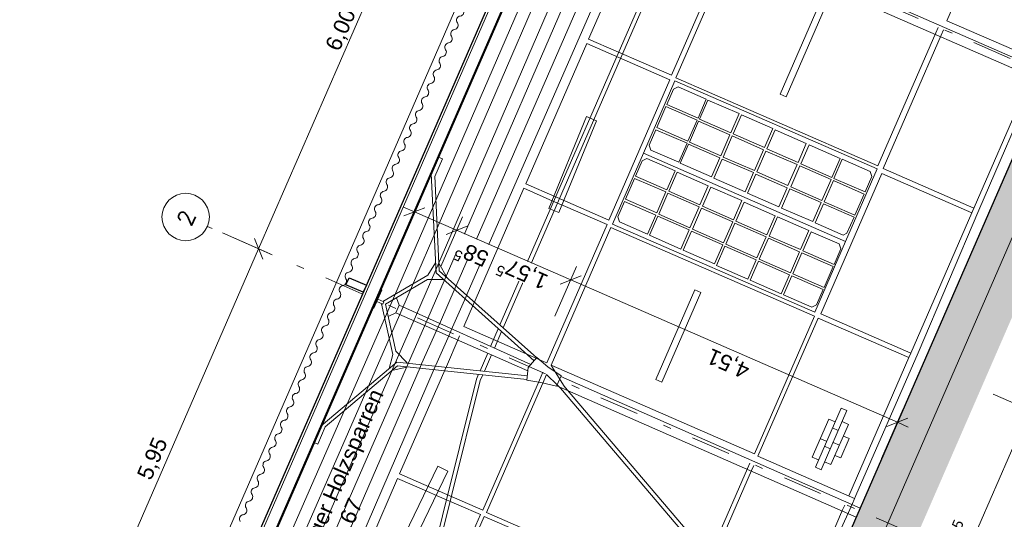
# Model space of a CAD drawing. Header units: metres. Extents: x -43 to 551, y 11 to 64.
# Tile 12 of 36: x 149.62 to 162.09, y 19.57 to 25.9. Entities that reach past the tile are written whole.
import ezdxf

# ---------------------------------------------------------------- set-up
doc = ezdxf.new("R2010")
doc.units = ezdxf.units.M
doc.header["$MEASUREMENT"] = 0
for name, pattern in [('Achslinie 01', [1.166667, 0.5, -0.3, 0, -0.366667]), ('DGN Style 2', [1.233271, 0.739963, -0.493308]), ('Wipeout_Contour', [1, 0, -1])]:
    doc.linetypes.add(name, pattern=pattern)
for name, color, linetype in [('00_Achsraster', 7, 'Continuous'), ('GBE_Dach', 7, 'Continuous'), ('GBE_Fen_Tuer', 7, 'Continuous'), ('GBE_Wand_Decke_tragend_Ansicht', 7, 'Continuous'), ('GBE_Wand_Decke_tragend_Schraffur', 7, 'Continuous'), ('NEU_GBE_Bemassung_fsa', 7, 'Continuous'), ('NEU_GBE_Boden', 7, 'Continuous'), ('NEU_GBE_Hoehenkoten', 7, 'Continuous'), ('NEU_GBE_Holzbalken', 7, 'Continuous'), ('NEU_GBE_Lampe', 7, 'Continuous'), ('NEU_GBE_Traeger', 7, 'Continuous')]:
    doc.layers.add(name, color=color, linetype=linetype)
doc.styles.add('ERSTELLTER_STIL_1', font='txt')
doc.dimstyles.new('ERSTELLTER_STIL__1', dxfattribs={"dimtxt": 0.2, "dimasz": 0.190285, "dimexe": 0.18, "dimexo": 0.5, "dimgap": 0.09, "dimtad": 1, "dimzin": 0, "dimdsep": 46, "dimtxsty": 'ERSTELLTER_STIL_1', "dimblk": 'ARROWHEAD_6', "dimblk1": 'ARROWHEAD_6', "dimblk2": 'ARROWHEAD_6', "dimcen": 0.09, "dimclrd": 7, "dimclre": 7, "dimclrt": 7, "dimazin": 0, "dimtfac": 1, "dimtdec": 4, "dimtmove": 2, "dimatfit": 3, "dimfxl": 1, "dimtolj": 1, "dimtzin": 0, "dimarcsym": 0})
doc.dimstyles.new('ERSTELLTER_STIL__2', dxfattribs={"dimtxt": 0.2, "dimasz": 0.190285, "dimexe": 0.18, "dimexo": 0.5, "dimgap": 0.09, "dimtad": 1, "dimzin": 0, "dimdsep": 46, "dimtxsty": 'ERSTELLTER_STIL_1', "dimblk": 'ARROWHEAD_6', "dimblk1": 'ARROWHEAD_6', "dimblk2": 'ARROWHEAD_6', "dimcen": 0.09, "dimclrd": 7, "dimclre": 7, "dimclrt": 7, "dimazin": 0, "dimtfac": 1, "dimtdec": 4, "dimtmove": 0, "dimatfit": 3, "dimfxl": 1, "dimtolj": 1, "dimtzin": 0, "dimarcsym": 0})
doc.dimstyles.new('ERSTELLTER_STIL__3', dxfattribs={"dimtxt": 0.2, "dimasz": 0.190285, "dimexe": 0.18, "dimexo": 0.5, "dimgap": 0.09, "dimtad": 1, "dimzin": 0, "dimdsep": 46, "dimtxsty": 'ERSTELLTER_STIL_1', "dimblk": 'ARROWHEAD_6', "dimblk1": 'ARROWHEAD_6', "dimblk2": 'ARROWHEAD_6', "dimcen": 0.09, "dimclrd": 8, "dimclre": 8, "dimclrt": 8, "dimazin": 0, "dimtfac": 1, "dimtdec": 4, "dimtmove": 0, "dimatfit": 3, "dimfxl": 1, "dimtolj": 1, "dimtzin": 0, "dimarcsym": 0})

# ---------------------------------------------------------------- blocks, each defined once
blk = doc.blocks.new('*D31', base_point=(191.698, 0))
at = {"layer": '00_Achsraster', "color": 8, "linetype": 'Continuous', "lineweight": 18}
for p, q in [((152.649, 22.997), (155.048, 28.503)), ((152.822, 22.922), (152.191, 23.197)), ((152.598, 23.129), (152.701, 22.865)), ((150.273, 17.54), (152.649, 22.997)), ((150.445, 17.466), (149.814, 17.74)), ((150.221, 17.672), (150.325, 17.409)), ((150.213, 17.403), (150.273, 17.54))]:
    blk.add_line(p, q, dxfattribs=at)
at = {"color": 254, "linetype": 'Wipeout_Contour', "lineweight": 0, "ltscale": 610.769193}
blk.add_wipeout([(151.334, 19.999), (151.572, 20.545), (151.332, 20.65), (151.094, 20.104)], dxfattribs=at).dxf.layer = '00_Achsraster'
at = {"layer": '00_Achsraster', "color": 8, "lineweight": 18, "insert": (151.318, 20.04), "char_height": 0.2, "attachment_point": 7, "rotation": 66.4651, "style": 'ERSTELLTER_STIL_1'}
blk.add_mtext('\\A1;{\\pql;\\fArial|b0|i0|c0|p34;5,95}', dxfattribs=at)
blk = doc.blocks.new('ARROWHEAD_6')
at = {"color": 0, "linetype": 'Continuous', "lineweight": 0}
for p, q in [((0, 0), (-1, 0)), ((-0.5, -0.5), (0.5, 0.5))]:
    blk.add_line(p, q, dxfattribs=at)
blk = doc.blocks.new('*D32', base_point=(191.698, 0))
at = {"layer": '00_Achsraster', "color": 8, "linetype": 'Continuous', "lineweight": 18}
for p, q in [((155.048, 28.503), (157.475, 34.076)), ((155.22, 28.428), (154.589, 28.703)), ((154.996, 28.635), (155.099, 28.372)), ((152.649, 22.997), (155.048, 28.503)), ((152.598, 23.129), (152.701, 22.865))]:
    blk.add_line(p, q, dxfattribs=at)
at = {"color": 254, "linetype": 'Wipeout_Contour', "lineweight": 0, "ltscale": 623.488344}
blk.add_wipeout([(153.701, 25.435), (153.979, 26.073), (153.739, 26.178), (153.461, 25.539)], dxfattribs=at).dxf.layer = '00_Achsraster'
at = {"layer": '00_Achsraster', "color": 8, "lineweight": 18, "insert": (153.721, 25.46), "char_height": 0.2, "attachment_point": 7, "rotation": 66.4651, "style": 'ERSTELLTER_STIL_1'}
blk.add_mtext('\\A1;{\\pql;\\fArial|b0|i0|c0|p34;6,00\\fArial|b0|i0|c0|p34;\\A1{\\H.66x;\\S5^  ;}}', dxfattribs=at)
blk = doc.blocks.new('*D39', base_point=(191.698, 0))
at = {"layer": 'NEU_GBE_Bemassung_fsa', "color": 7, "linetype": 'Continuous', "lineweight": 13}
for p, q in [((179.149, 57.402), (179.78, 57.128)), ((179.667, 57.34), (179.607, 57.203)), ((179.659, 57.071), (179.556, 57.334)), ((179.607, 57.203), (160.376, 13.046)), ((159.917, 13.246), (160.548, 12.971)), ((160.324, 13.178), (160.427, 12.915)), ((160.376, 13.046), (160.316, 12.909))]:
    blk.add_line(p, q, dxfattribs=at)
at = {"color": 254, "linetype": 'Wipeout_Contour', "lineweight": 0, "ltscale": 693.875491}
blk.add_wipeout([(169.815, 34.736), (170.156, 35.519), (169.911, 35.625), (169.57, 34.842)], dxfattribs=at).dxf.layer = 'NEU_GBE_Bemassung_fsa'
at = {"layer": 'NEU_GBE_Bemassung_fsa', "color": 7, "lineweight": 13, "insert": (169.833, 34.764), "char_height": 0.2, "attachment_point": 7, "rotation": 66.4651, "style": 'ERSTELLTER_STIL_1'}
blk.add_mtext('\\A1;{\\pql;\\fArial|b0|i0|c0|p34;48,16\\fArial|b0|i0|c0|p34;\\A1{\\H.66x;\\S5^  ;}}', dxfattribs=at)
blk = doc.blocks.new('*D40', base_point=(191.698, 0))
at = {"layer": 'NEU_GBE_Bemassung_fsa', "color": 7, "linetype": 'Continuous', "lineweight": 13}
for p, q in [((159.826, 13.411), (178.966, 57.357)), ((159.998, 13.336), (159.367, 13.611)), ((159.952, 13.231), (159.321, 13.505)), ((159.774, 13.543), (159.877, 13.279)), ((159.728, 13.438), (159.832, 13.174)), ((159.78, 13.306), (159.826, 13.411)), ((159.72, 13.168), (159.78, 13.306))]:
    blk.add_line(p, q, dxfattribs=at)
blk = doc.blocks.new('*D41', base_point=(191.698, 0))
at = {"layer": 'NEU_GBE_Bemassung_fsa', "color": 7, "linetype": 'Continuous', "lineweight": 13}
for p, q in [((179.017, 57.225), (178.914, 57.488)), ((159.826, 13.411), (178.966, 57.357)), ((159.774, 13.543), (159.877, 13.279))]:
    blk.add_line(p, q, dxfattribs=at)
at = {"color": 254, "linetype": 'Wipeout_Contour', "lineweight": 0, "ltscale": 750.536156}
blk.add_wipeout([(178.752, 56.883), (178.933, 57.298), (178.688, 57.405), (178.508, 56.99)], dxfattribs=at).dxf.layer = 'NEU_GBE_Bemassung_fsa'
at = {"color": 254, "linetype": 'Wipeout_Contour', "lineweight": 0, "ltscale": 691.753528}
blk.add_wipeout([(169.219, 34.995), (169.56, 35.778), (169.315, 35.885), (168.974, 35.102)], dxfattribs=at).dxf.layer = 'NEU_GBE_Bemassung_fsa'
at = {"color": 254, "linetype": 'Wipeout_Contour', "lineweight": 0, "ltscale": 641.626882}
blk.add_wipeout([(159.849, 13.519), (160.037, 13.951), (159.775, 14.065), (159.587, 13.633)], dxfattribs=at).dxf.layer = 'NEU_GBE_Bemassung_fsa'
at = {"layer": 'NEU_GBE_Bemassung_fsa', "color": 7, "lineweight": 13, "char_height": 0.2, "attachment_point": 7, "rotation": 66.4651, "style": 'ERSTELLTER_STIL_1'}
for s, insert in [('\\A1;{\\pql;\\fArial|b0|i0|c0|p34;11\\fArial|b0|i0|c0|p34;\\A1{\\H.66x;\\S5^  ;}}', (178.737, 56.927)), ('\\A1;{\\pql;\\fArial|b0|i0|c0|p34;47,93\\fArial|b0|i0|c0|p34;\\A1{\\H.66x;\\S5^  ;}}', (169.237, 35.023)), ('\\A1;{\\pql;\\fArial|b0|i0|c0|p34;11\\fArial|b0|i0|c0|p34;\\A1{\\H.66x;\\S5^  ;}}', (159.829, 13.575))]:
    blk.add_mtext(s, dxfattribs=dict(at, insert=insert))
blk = doc.blocks.new('*D42', base_point=(191.698, 0))
at = {"layer": 'NEU_GBE_Bemassung_fsa', "color": 7, "linetype": 'Continuous', "lineweight": 13}
for p, q in [((179.184, 57.387), (178.553, 57.662)), ((178.96, 57.594), (179.063, 57.33)), ((179.012, 57.462), (179.072, 57.6)), ((179.138, 57.282), (178.507, 57.556)), ((179.017, 57.225), (178.914, 57.488)), ((178.966, 57.357), (179.012, 57.462)), ((159.826, 13.411), (178.966, 57.357))]:
    blk.add_line(p, q, dxfattribs=at)
blk = doc.blocks.new('*D54', base_point=(191.698, 0))
at = {"layer": 'NEU_GBE_Bemassung_fsa', "color": 7, "linetype": 'Continuous', "lineweight": 13}
for p, q in [((162.576, 20.884), (161.946, 21.159)), ((162.352, 21.091), (162.456, 20.827)), ((160.833, 17.352), (162.404, 20.959)), ((161.006, 17.277), (160.375, 17.552)), ((160.782, 17.484), (160.885, 17.221)), ((160.006, 15.453), (160.833, 17.352))]:
    blk.add_line(p, q, dxfattribs=at)
at = {"color": 254, "linetype": 'Wipeout_Contour', "lineweight": 0, "ltscale": 650.520322}
blk.add_wipeout([(161.473, 18.837), (161.753, 19.48), (161.508, 19.587), (161.228, 18.943)], dxfattribs=at).dxf.layer = 'NEU_GBE_Bemassung_fsa'
at = {"layer": 'NEU_GBE_Bemassung_fsa', "color": 7, "lineweight": 13, "insert": (161.491, 18.865), "char_height": 0.2, "attachment_point": 7, "rotation": 66.4651, "style": 'ERSTELLTER_STIL_1'}
blk.add_mtext('\\A1;{\\pql;\\fArial|b0|i0|c0|p34;3,93\\fArial|b0|i0|c0|p34;\\A1{\\H.66x;\\S5^  ;}}', dxfattribs=at)
blk = doc.blocks.new('*D55', base_point=(191.698, 0))
at = {"layer": 'NEU_GBE_Bemassung_fsa', "color": 7, "linetype": 'Continuous', "lineweight": 13}
for p, q in [((163.177, 22.984), (163.281, 22.721)), ((162.404, 20.959), (163.229, 22.852)), ((162.576, 20.884), (161.946, 21.159)), ((162.352, 21.091), (162.456, 20.827)), ((160.833, 17.352), (162.404, 20.959))]:
    blk.add_line(p, q, dxfattribs=at)
at = {"color": 254, "linetype": 'Wipeout_Contour', "lineweight": 0, "ltscale": 656.65876}
blk.add_wipeout([(162.671, 21.587), (162.951, 22.23), (162.706, 22.337), (162.426, 21.693)], dxfattribs=at).dxf.layer = 'NEU_GBE_Bemassung_fsa'
at = {"layer": 'NEU_GBE_Bemassung_fsa', "color": 7, "lineweight": 13, "insert": (162.689, 21.615), "char_height": 0.2, "attachment_point": 7, "rotation": 66.4651, "style": 'ERSTELLTER_STIL_1'}
blk.add_mtext('\\A1;{\\pql;\\fArial|b0|i0|c0|p34;2,06\\fArial|b0|i0|c0|p34;\\A1{\\H.66x;\\S5^  ;}}', dxfattribs=at)
blk = doc.blocks.new('*D56', base_point=(191.698, 0))
at = {"layer": 'NEU_GBE_Bemassung_fsa', "color": 7, "linetype": 'Continuous', "lineweight": 13}
for p, q in [((164.767, 26.635), (164.871, 26.372)), ((163.229, 22.852), (164.819, 26.504)), ((163.401, 22.777), (162.77, 23.052)), ((163.177, 22.984), (163.281, 22.721)), ((162.404, 20.959), (163.229, 22.852))]:
    blk.add_line(p, q, dxfattribs=at)
at = {"color": 254, "linetype": 'Wipeout_Contour', "lineweight": 0, "ltscale": 663.009118}
blk.add_wipeout([(163.878, 24.359), (164.158, 25.002), (163.913, 25.109), (163.633, 24.466)], dxfattribs=at).dxf.layer = 'NEU_GBE_Bemassung_fsa'
at = {"layer": 'NEU_GBE_Bemassung_fsa', "color": 7, "lineweight": 13, "insert": (163.896, 24.388), "char_height": 0.2, "attachment_point": 7, "rotation": 66.4651, "style": 'ERSTELLTER_STIL_1'}
blk.add_mtext('\\A1;{\\pql;\\fArial|b0|i0|c0|p34;3,98\\fArial|b0|i0|c0|p34;\\A1{\\H.66x;\\S5^  ;}}', dxfattribs=at)
blk = doc.blocks.new('*D69', base_point=(191.698, 0))
at = {"layer": 'NEU_GBE_Bemassung_fsa', "color": 7, "linetype": 'Continuous', "lineweight": 13}
for p, q in [((156.599, 22.602), (155.155, 23.231)), ((156.674, 22.774), (156.4, 22.144)), ((156.468, 22.55), (156.731, 22.654)), ((160.735, 20.801), (156.599, 22.602)), ((160.81, 20.973), (160.535, 20.342)), ((160.603, 20.749), (160.867, 20.853)), ((160.873, 20.741), (160.735, 20.801))]:
    blk.add_line(p, q, dxfattribs=at)
at = {"color": 254, "linetype": 'Wipeout_Contour', "lineweight": 0, "ltscale": 640.28759}
blk.add_wipeout([(158.94, 21.576), (158.389, 21.815), (158.282, 21.571), (158.833, 21.331)], dxfattribs=at).dxf.layer = 'NEU_GBE_Bemassung_fsa'
at = {"layer": 'NEU_GBE_Bemassung_fsa', "color": 7, "lineweight": 13, "insert": (158.896, 21.558), "char_height": 0.2, "attachment_point": 7, "rotation": 156.4651, "style": 'ERSTELLTER_STIL_1'}
blk.add_mtext('\\A1;{\\pql;\\fArial|b0|i0|c0|p34;4,51}', dxfattribs=at)
blk = doc.blocks.new('*D70', base_point=(191.698, 0))
at = {"layer": 'NEU_GBE_Bemassung_fsa', "color": 7, "linetype": 'Continuous', "lineweight": 13}
for p, q in [((155.155, 23.231), (154.62, 23.464)), ((155.23, 23.403), (154.955, 22.773)), ((155.023, 23.179), (155.287, 23.283)), ((156.599, 22.602), (155.155, 23.231)), ((156.468, 22.55), (156.731, 22.654))]:
    blk.add_line(p, q, dxfattribs=at)
at = {"color": 254, "linetype": 'Wipeout_Contour', "lineweight": 0, "ltscale": 630.60554}
blk.add_wipeout([(156.382, 22.69), (155.739, 22.97), (155.632, 22.725), (156.275, 22.445)], dxfattribs=at).dxf.layer = 'NEU_GBE_Bemassung_fsa'
at = {"layer": 'NEU_GBE_Bemassung_fsa', "color": 7, "lineweight": 13, "insert": (156.353, 22.708), "char_height": 0.2, "attachment_point": 7, "rotation": 156.4651, "style": 'ERSTELLTER_STIL_1'}
blk.add_mtext('\\A1;{\\pql;\\fArial|b0|i0|c0|p34;1,57\\fArial|b0|i0|c0|p34;\\A1{\\H.66x;\\S5^  ;}}', dxfattribs=at)
at = {"color": 254, "linetype": 'Wipeout_Contour', "lineweight": 0, "ltscale": 628.269895}
blk.add_wipeout([(155.647, 23.01), (155.213, 23.199), (155.107, 22.954), (155.54, 22.765)], dxfattribs=at).dxf.layer = 'NEU_GBE_Bemassung_fsa'
at = {"layer": 'NEU_GBE_Bemassung_fsa', "color": 7, "lineweight": 13, "insert": (155.604, 22.996), "char_height": 0.2, "attachment_point": 7, "rotation": 156.4651, "style": 'ERSTELLTER_STIL_1'}
blk.add_mtext('\\A1;{\\pql;\\fArial|b0|i0|c0|p34;58\\fArial|b0|i0|c0|p34;\\A1{\\H.66x;\\S5^  ;}}', dxfattribs=at)
blk = doc.blocks.new('*D71', base_point=(191.698, 0))
at = {"layer": 'NEU_GBE_Bemassung_fsa', "color": 7, "linetype": 'Continuous', "lineweight": 13}
for p, q in [((154.695, 23.636), (154.42, 23.006)), ((154.62, 23.464), (154.482, 23.524)), ((154.752, 23.516), (154.488, 23.412)), ((155.155, 23.231), (154.62, 23.464)), ((155.023, 23.179), (155.287, 23.283))]:
    blk.add_line(p, q, dxfattribs=at)

msp = doc.modelspace()

# ---------------------------------------------------------------- hatches: boundary and pattern name
at = {"layer": 'GBE_Wand_Decke_tragend_Schraffur', "linetype": 'Continuous', "lineweight": 13}
h = msp.add_hatch(dxfattribs=at)
h.set_pattern_fill('Stahlbeton_0001', style=0, pattern_type=2)
h.set_pattern_definition([(111.4651, (167.59222, 36.16984), (0.1116769, 0.0439121), []), (111.4651, (167.53638, 36.14788), (0.1116769, 0.0439121), [0.09, -0.03])])
h.paths.add_polyline_path([(157.819, 14.105), (177.09, 58.353), (177.457, 58.194), (158.185, 13.946)])
at = {"layer": 'NEU_GBE_Boden', "linetype": 'Continuous', "lineweight": 18}
h = msp.add_hatch(dxfattribs=at)
h.set_pattern_fill('Erde_0001', color=9, style=0, pattern_type=2)
h.set_pattern_definition([(111.4651, (168.91006, 37.5678), (0.36295, 0.1427144), []), (111.465, (168.7891, 37.5202), (0.7259, 0.285429), []), (111.465, (168.6681, 37.4727), (0.7259, 0.285429), []), (201.4651, (168.54711, 37.42509), (-0.04757145, 0.1209833), [0.39, -0.39])])
h.paths.add_polyline_path([(157.62, 13.648), (157.819, 14.105), (158.185, 13.946), (177.457, 58.194), (177.09, 58.353), (177.937, 60.298), (178.671, 59.979), (158.353, 13.329)])

# ---------------------------------------------------------------- linework, layer by layer
at = {"layer": '00_Achsraster', "color": 8, "linetype": 'Achslinie 01', "lineweight": 18}
for p, q in [((164.484, 24.394), (154.399, 28.786)), ((162.085, 18.887), (152, 23.28))]:
    msp.add_line(p, q, dxfattribs=at)
at = {"layer": '00_Achsraster', "color": 8, "linetype": 'Continuous', "lineweight": 18}
msp.add_circle((151.725, 23.399), 0.3, dxfattribs=at)
at = {"layer": 'GBE_Dach', "color": 253, "linetype": 'Continuous', "lineweight": 18, "true_color": 0x9f9f9f}
msp.add_line((151.166, 16.911), (170.541, 61.396), dxfattribs=at)
at = {"layer": 'GBE_Dach', "color": 7, "linetype": 'Continuous', "lineweight": 18}
for points in [[(155.165, 25.857, -0.568675), (155.202, 25.942, 0.534698), (155.239, 26.027)], [(155.09, 25.686, -0.568675), (155.127, 25.771, 0.534698), (155.165, 25.857)], [(155.016, 25.516, -0.568675), (155.053, 25.601, 0.534698), (155.09, 25.686)], [(154.942, 25.345, -0.568675), (154.979, 25.43, 0.534698), (155.016, 25.516)], [(154.867, 25.175, -0.568675), (154.905, 25.26, 0.534698), (154.942, 25.345)], [(154.793, 25.004, -0.568675), (154.83, 25.089, 0.534698), (154.867, 25.175)], [(154.719, 24.834, -0.568675), (154.756, 24.919, 0.534698), (154.793, 25.004)], [(154.645, 24.663, -0.568675), (154.682, 24.748, 0.534698), (154.719, 24.834)], [(154.57, 24.492, -0.568675), (154.607, 24.578, 0.534698), (154.645, 24.663)], [(154.496, 24.322, -0.568675), (154.533, 24.407, 0.534698), (154.57, 24.492)], [(154.422, 24.151, -0.568675), (154.459, 24.237, 0.534698), (154.496, 24.322)], [(154.348, 23.981, -0.568675), (154.385, 24.066, 0.534698), (154.422, 24.151)], [(154.273, 23.81, -0.568675), (154.31, 23.896, 0.534698), (154.348, 23.981)], [(154.199, 23.64, -0.568675), (154.236, 23.725, 0.534698), (154.273, 23.81)], [(154.125, 23.469, -0.568675), (154.162, 23.555, 0.534698), (154.199, 23.64)], [(154.05, 23.299, -0.568675), (154.088, 23.384, 0.534698), (154.125, 23.469)], [(153.976, 23.128, -0.568675), (154.013, 23.214, 0.534698), (154.05, 23.299)], [(153.902, 22.958, -0.568675), (153.939, 23.043, 0.534698), (153.976, 23.128)], [(153.828, 22.787, -0.568675), (153.865, 22.872, 0.534698), (153.902, 22.958)], [(153.753, 22.617, -0.568675), (153.79, 22.702, 0.534698), (153.828, 22.787)], [(153.679, 22.446, -0.568675), (153.716, 22.531, 0.534698), (153.753, 22.617)], [(153.605, 22.276, -0.568675), (153.642, 22.361, 0.534698), (153.679, 22.446)], [(153.531, 22.105, -0.568675), (153.568, 22.19, 0.534698), (153.605, 22.276)], [(153.456, 21.935, -0.568675), (153.493, 22.02, 0.534698), (153.531, 22.105)], [(153.382, 21.764, -0.568675), (153.419, 21.849, 0.534698), (153.456, 21.935)], [(153.308, 21.593, -0.568675), (153.345, 21.679, 0.534698), (153.382, 21.764)], [(153.233, 21.423, -0.568675), (153.271, 21.508, 0.534698), (153.308, 21.593)], [(153.159, 21.252, -0.568675), (153.196, 21.338, 0.534698), (153.233, 21.423)], [(153.085, 21.082, -0.568675), (153.122, 21.167, 0.534698), (153.159, 21.252)], [(153.011, 20.911, -0.568675), (153.048, 20.997, 0.534698), (153.085, 21.082)], [(152.936, 20.741, -0.568675), (152.974, 20.826, 0.534698), (153.011, 20.911)], [(152.862, 20.57, -0.568675), (152.899, 20.656, 0.534698), (152.936, 20.741)], [(152.788, 20.4, -0.568675), (152.825, 20.485, 0.534698), (152.862, 20.57)], [(152.714, 20.229, -0.568675), (152.751, 20.315, 0.534698), (152.788, 20.4)], [(152.639, 20.059, -0.568675), (152.676, 20.144, 0.534698), (152.714, 20.229)], [(152.565, 19.888, -0.568675), (152.602, 19.973, 0.534698), (152.639, 20.059)], [(152.491, 19.718, -0.568675), (152.528, 19.803, 0.534698), (152.565, 19.888)], [(152.416, 19.547, -0.568675), (152.454, 19.632, 0.534698), (152.491, 19.718)]]:
    msp.add_lwpolyline(points, format="xyb", dxfattribs=at)
at = {"layer": 'GBE_Fen_Tuer', "color": 254, "linetype": 'Continuous', "lineweight": 18, "true_color": 0xdfdfdf, "flags": 128}
for points in [[(157.919, 25.123), (157.52, 24.205), (160.08, 23.09), (160.48, 24.008)], [(157.815, 24.822), (157.9, 25.018), (157.96, 25.046), (158.316, 24.891), (158.211, 24.65)], [(157.815, 24.822), (157.9, 25.018), (157.96, 25.046), (158.316, 24.891), (158.211, 24.65)], [(158.231, 24.638), (158.336, 24.879), (158.731, 24.707), (158.626, 24.466)], [(158.231, 24.638), (158.336, 24.879), (158.731, 24.707), (158.626, 24.466)], [(157.688, 24.531), (157.804, 24.796), (158.199, 24.624), (158.084, 24.359)], [(157.688, 24.531), (157.804, 24.796), (158.199, 24.624), (158.084, 24.359)], [(158.657, 24.45), (158.762, 24.691), (159.157, 24.519), (159.052, 24.278)], [(158.657, 24.45), (158.762, 24.691), (159.157, 24.519), (159.052, 24.278)], [(158.104, 24.347), (158.219, 24.612), (158.615, 24.439), (158.499, 24.174)], [(158.104, 24.347), (158.219, 24.612), (158.615, 24.439), (158.499, 24.174)], [(157.677, 24.504), (157.592, 24.309), (157.612, 24.246), (157.967, 24.091), (158.072, 24.332)], [(157.677, 24.504), (157.592, 24.309), (157.612, 24.246), (157.967, 24.091), (158.072, 24.332)], [(159.082, 24.26), (159.187, 24.501), (159.582, 24.329), (159.477, 24.088)], [(159.082, 24.26), (159.187, 24.501), (159.582, 24.329), (159.477, 24.088)], [(157.987, 24.079), (158.092, 24.32), (158.488, 24.148), (158.382, 23.907)], [(157.987, 24.079), (158.092, 24.32), (158.488, 24.148), (158.382, 23.907)], [(158.53, 24.158), (158.645, 24.424), (159.041, 24.251), (158.925, 23.986)], [(158.53, 24.158), (158.645, 24.424), (159.041, 24.251), (158.925, 23.986)], [(159.511, 24.072), (159.616, 24.313), (160.012, 24.141), (159.907, 23.899)], [(159.511, 24.072), (159.616, 24.313), (160.012, 24.141), (159.907, 23.899)], [(157.13, 23.309), (159.69, 22.194), (160.08, 23.09), (157.52, 24.205)], [(158.955, 23.969), (159.07, 24.234), (159.466, 24.062), (159.35, 23.796)], [(158.955, 23.969), (159.07, 24.234), (159.466, 24.062), (159.35, 23.796)], [(157.42, 23.914), (157.505, 24.11), (157.565, 24.138), (157.92, 23.983), (157.815, 23.742)], [(158.413, 23.891), (158.518, 24.132), (158.914, 23.96), (158.809, 23.719)], [(158.413, 23.891), (158.518, 24.132), (158.914, 23.96), (158.809, 23.719)], [(160.325, 23.716), (160.41, 23.911), (160.39, 23.975), (160.034, 24.13), (159.929, 23.888)], [(157.84, 23.726), (157.945, 23.967), (158.341, 23.795), (158.236, 23.554)], [(158.838, 23.701), (158.943, 23.942), (159.339, 23.77), (159.233, 23.529)], [(158.838, 23.701), (158.943, 23.942), (159.339, 23.77), (159.233, 23.529)], [(159.384, 23.78), (159.5, 24.045), (159.895, 23.873), (159.78, 23.608)], [(159.384, 23.78), (159.5, 24.045), (159.895, 23.873), (159.78, 23.608)], [(157.293, 23.623), (157.408, 23.888), (157.804, 23.716), (157.688, 23.451)], [(159.809, 23.593), (159.925, 23.859), (160.313, 23.69), (160.198, 23.424)], [(157.713, 23.434), (157.829, 23.699), (158.224, 23.527), (158.109, 23.262)], [(158.267, 23.537), (158.372, 23.778), (158.767, 23.606), (158.662, 23.365)], [(159.268, 23.512), (159.373, 23.754), (159.768, 23.581), (159.663, 23.34)], [(159.268, 23.512), (159.373, 23.754), (159.768, 23.581), (159.663, 23.34)], [(157.281, 23.596), (157.196, 23.401), (157.216, 23.338), (157.572, 23.183), (157.677, 23.424)], [(158.689, 23.346), (158.794, 23.587), (159.189, 23.415), (159.084, 23.174)], [(160.186, 23.398), (160.097, 23.194), (160.048, 23.171), (159.693, 23.326), (159.798, 23.567)], [(158.14, 23.246), (158.255, 23.511), (158.651, 23.338), (158.535, 23.073)], [(157.597, 23.167), (157.702, 23.408), (158.097, 23.236), (157.992, 22.994)], [(158.562, 23.054), (158.677, 23.319), (159.073, 23.147), (158.957, 22.882)], [(159.113, 23.158), (159.218, 23.399), (159.614, 23.227), (159.509, 22.986)], [(158.023, 22.978), (158.128, 23.219), (158.524, 23.047), (158.419, 22.806)], [(159.934, 22.799), (160.019, 22.995), (159.999, 23.058), (159.644, 23.213), (159.538, 22.971)], [(158.986, 22.866), (159.102, 23.132), (159.497, 22.959), (159.382, 22.694)], [(158.445, 22.786), (158.55, 23.028), (158.946, 22.855), (158.84, 22.614)], [(159.411, 22.68), (159.527, 22.945), (159.922, 22.773), (159.807, 22.508)], [(158.87, 22.599), (158.975, 22.84), (159.37, 22.668), (159.265, 22.426)], [(159.795, 22.481), (159.71, 22.286), (159.65, 22.257), (159.295, 22.412), (159.4, 22.653)], [(155.502, 19.61), (155.114, 18.719), (157.692, 17.596), (158.08, 18.487)]]:
    msp.add_lwpolyline(points, close=True, dxfattribs=at)
at = {"layer": 'GBE_Wand_Decke_tragend_Ansicht', "color": 254, "linetype": 'Continuous', "lineweight": 18, "true_color": 0xdfdfdf}
for p, q in [((157.406, 26.981), (156.826, 25.651)), ((157.877, 25.193), (158.598, 26.848)), ((157.93, 25.16), (158.659, 26.834)), ((161.362, 25.882), (162.577, 25.353)), ((160.488, 24.046), (161.221, 25.729)), ((160.553, 24.011), (161.288, 25.7)), ((156.804, 25.593), (156.031, 23.819)), ((157.856, 25.134), (156.804, 25.593)), ((157.877, 25.193), (156.826, 25.651)), ((161.678, 23.453), (162.437, 25.198)), ((157.084, 23.361), (157.856, 25.134)), ((157.93, 25.16), (160.488, 24.046)), ((159.764, 22.173), (160.538, 23.95)), ((160.538, 23.95), (161.678, 23.453)), ((160.553, 24.011), (161.703, 23.511)), ((156.031, 23.819), (156.399, 23.659)), ((156.007, 23.762), (155.388, 22.341)), ((156.007, 23.762), (156.375, 23.601)), ((156.526, 23.604), (157.084, 23.361)), ((156.502, 23.546), (157.061, 23.303)), ((160.905, 21.676), (161.678, 23.453)), ((157.061, 23.303), (156.299, 21.552)), ((156.35, 21.525), (157.109, 23.266)), ((157.109, 23.266), (159.684, 22.144)), ((155.368, 22.295), (155.245, 22.012)), ((159.684, 22.144), (158.925, 20.403)), ((158.97, 20.372), (159.731, 22.119)), ((159.731, 22.119), (160.88, 21.619)), ((159.764, 22.173), (160.905, 21.676)), ((156.101, 21.639), (155.245, 22.012)), ((155.175, 21.852), (155.025, 21.509)), ((156.299, 21.552), (156.254, 21.572)), ((160.12, 19.871), (160.88, 21.619)), ((160.88, 21.619), (160.905, 21.676)), ((155.005, 21.462), (154.432, 20.148)), ((158.925, 20.403), (156.35, 21.525)), ((156.383, 21.472), (156.35, 21.525)), ((155.534, 19.66), (156.26, 21.325)), ((156.472, 21.234), (156.431, 21.273)), ((160.023, 20.98), (159.697, 20.232)), ((160.096, 20.949), (159.77, 20.2)), ((160.023, 20.98), (160.096, 20.949)), ((159.866, 20.84), (159.656, 20.36)), ((159.866, 20.84), (159.947, 20.805)), ((160.115, 20.775), (159.894, 20.267)), ((159.914, 20.73), (159.986, 20.698)), ((160.035, 20.81), (160.115, 20.775)), ((159.759, 20.596), (159.84, 20.56)), ((160.123, 20.595), (160.017, 20.352)), ((160.051, 20.627), (160.123, 20.595)), ((159.813, 20.497), (159.885, 20.466)), ((159.92, 20.547), (160.001, 20.512)), ((158.97, 20.372), (160.194, 19.838)), ((159.656, 20.36), (159.737, 20.325)), ((159.945, 20.383), (160.017, 20.352)), ((158.35, 19.098), (158.836, 20.216)), ((159.697, 20.232), (159.77, 20.2)), ((159.814, 20.302), (159.894, 20.267)), ((154.408, 20.091), (153.635, 18.316)), ((154.408, 20.091), (154.78, 19.928)), ((154.807, 19.985), (154.432, 20.148)), ((158.391, 19.049), (158.89, 20.193)), ((154.909, 19.872), (155.457, 19.633)), ((160.21, 19.875), (160.166, 19.775)), ((154.684, 17.859), (155.457, 19.633)), ((155.534, 19.66), (158.107, 18.54)), ((159.307, 18.003), (160.042, 19.692))]:
    msp.add_line(p, q, dxfattribs=at)
at = {"layer": 'GBE_Wand_Decke_tragend_Ansicht', "color": 254, "linetype": 'DGN Style 2', "lineweight": 18, "true_color": 0xdfdfdf}
for p, q in [((161.221, 25.729), (161.25, 25.795)), ((161.288, 25.7), (161.318, 25.769)), ((156.502, 23.546), (156.375, 23.601)), ((156.526, 23.604), (156.399, 23.659)), ((155.368, 22.295), (155.388, 22.341)), ((155.175, 21.852), (155.193, 21.894)), ((156.256, 21.571), (156.101, 21.639)), ((155.005, 21.462), (155.025, 21.509)), ((156.517, 21.257), (156.383, 21.472)), ((156.204, 21.336), (156.247, 21.434)), ((156.26, 21.325), (156.295, 21.407)), ((156.431, 21.273), (156.295, 21.407)), ((156.534, 21.236), (156.517, 21.257)), ((158.836, 20.216), (158.867, 20.286)), ((158.89, 20.193), (158.917, 20.255)), ((154.936, 19.928), (154.807, 19.985)), ((154.909, 19.872), (154.78, 19.928)), ((160.042, 19.692), (160.069, 19.753)), ((160.116, 19.66), (160.166, 19.775))]:
    msp.add_line(p, q, dxfattribs=at)
at = {"layer": 'GBE_Wand_Decke_tragend_Ansicht', "color": 254, "linetype": 'Continuous', "lineweight": 18, "true_color": 0xdfdfdf, "flags": 128}
for points in [[(161.362, 25.882), (162.126, 27.636), (163.281, 27.133)], [(162.498, 25.172), (161.764, 23.487), (160.996, 21.681), (160.21, 19.875)], [(156.204, 21.336), (155.487, 19.688), (154.936, 19.928)], [(159.082, 18.14), (158.223, 19.174), (156.472, 21.234)], [(159.126, 18.164), (158.267, 19.198), (156.534, 21.236)], [(160.116, 19.66), (159.845, 19.072), (158.881, 16.826), (157.786, 14.345)]]:
    msp.add_lwpolyline(points, dxfattribs=at)
at = {"layer": 'GBE_Wand_Decke_tragend_Schraffur', "color": 7, "linetype": 'Continuous', "lineweight": 13, "flags": 128}
msp.add_lwpolyline([(157.819, 14.105), (177.09, 58.353), (177.457, 58.194), (158.185, 13.946)], close=True, dxfattribs=at)
at = {"layer": 'NEU_GBE_Holzbalken', "color": 254, "linetype": 'Continuous', "lineweight": 18, "true_color": 0xdfdfdf}
for p, q in [((151.646, 17.019), (170.767, 60.923)), ((151.794, 16.955), (170.915, 60.859)), ((157.105, 27.013), (155.156, 22.548)), ((157.284, 26.994), (155.29, 22.428)), ((155.136, 22.503), (154.949, 22.073)), ((155.271, 22.383), (155.105, 22.003)), ((154.904, 21.972), (154.712, 21.54)), ((155.06, 21.903), (154.89, 21.522)), ((154.692, 21.494), (152.804, 17.133)), ((154.87, 21.476), (152.935, 17.005))]:
    msp.add_line(p, q, dxfattribs=at)
at = {"layer": 'NEU_GBE_Holzbalken', "color": 254, "linetype": 'DGN Style 2', "lineweight": 18, "true_color": 0xdfdfdf}
for p, q in [((155.136, 22.503), (155.156, 22.548)), ((155.271, 22.383), (155.29, 22.428)), ((154.904, 21.972), (154.949, 22.073)), ((155.06, 21.903), (155.105, 22.003)), ((154.692, 21.494), (154.712, 21.54)), ((154.87, 21.476), (154.89, 21.522))]:
    msp.add_line(p, q, dxfattribs=at)
at = {"layer": 'NEU_GBE_Holzbalken', "color": 7, "linetype": 'Continuous', "lineweight": 25, "flags": 128}
for points in [[(170.74, 60.941), (151.617, 17.034)], [(170.891, 60.836), (151.782, 16.961)]]:
    msp.add_lwpolyline(points, dxfattribs=at)
at = {"layer": 'NEU_GBE_Holzbalken', "color": 254, "linetype": 'Continuous', "lineweight": 18, "true_color": 0xdfdfdf, "flags": 128}
for points in [[(171.077, 60.794), (156.701, 27.788), (154.314, 22.276), (151.953, 16.887)], [(171.209, 60.697), (166.447, 49.771), (163.292, 42.493), (160.955, 37.165), (156.843, 27.728), (154.462, 22.224), (152.1, 16.822)], [(171.395, 60.655), (157.019, 27.649), (154.633, 22.136), (152.272, 16.748)], [(171.527, 60.558), (166.765, 49.632), (163.61, 42.354), (161.274, 37.026), (157.161, 27.589), (154.78, 22.085), (152.418, 16.683)]]:
    msp.add_lwpolyline(points, dxfattribs=at)
at = {"layer": 'NEU_GBE_Holzbalken', "color": 7, "linetype": 'Continuous', "lineweight": 25, "flags": 128}
msp.add_lwpolyline([(153.974, 22.446), (153.754, 22.542), (153.793, 22.631), (154.013, 22.536)], close=True, dxfattribs=at)
at = {"layer": 'NEU_GBE_Lampe', "color": 41, "linetype": 'Continuous', "lineweight": 18, "true_color": 0xe6d499, "flags": 128}
for points in [[(159.744, 26.087), (159.249, 24.952), (159.325, 24.919), (159.82, 26.054)], [(158.172, 22.478), (157.677, 21.342), (157.753, 21.309), (158.248, 22.445)]]:
    msp.add_lwpolyline(points, close=True, dxfattribs=at)
at = {"layer": 'NEU_GBE_Lampe', "color": 54, "linetype": 'Continuous', "lineweight": 18, "true_color": 0xa88f00, "flags": 128}
for points in [[(156.799, 24.67), (156.321, 23.507), (156.449, 23.455), (156.927, 24.617)], [(154.917, 20.245), (154.378, 19.127), (154.505, 19.066), (155.044, 20.184)]]:
    msp.add_lwpolyline(points, close=True, dxfattribs=at)
at = {"layer": 'NEU_GBE_Traeger', "color": 251, "linetype": 'Continuous', "lineweight": 18, "true_color": 0x5f5f5f}
for p, q in [((154.879, 23.913), (154.975, 24.133)), ((154.975, 24.133), (154.924, 24.155)), ((154.895, 22.691), (154.833, 23.947)), ((154.936, 22.717), (154.88, 23.915)), ((154.792, 22.665), (154.889, 22.821)), ((155.035, 22.629), (154.931, 22.813)), ((154.895, 22.691), (156.136, 21.578)), ((154.936, 22.717), (156.17, 21.618)), ((154.221, 22.331), (154.792, 22.665)), ((154.254, 22.295), (154.786, 22.607)), ((154.786, 22.607), (154.99, 22.606)), ((154.426, 22.283), (154.394, 22.378)), ((154.204, 22.302), (154.348, 21.658)), ((154.254, 22.295), (154.386, 21.702)), ((154.384, 22.186), (154.426, 22.283)), ((156.096, 21.532), (154.426, 22.283)), ((154.384, 22.186), (154.289, 22.141)), ((156.058, 21.453), (154.384, 22.186)), ((154.386, 21.702), (154.527, 21.553)), ((154.4, 21.564), (153.442, 20.758)), ((154.348, 21.658), (154.3, 21.48)), ((154.4, 21.564), (156.051, 21.391)), ((154.408, 21.517), (153.493, 20.742)), ((154.54, 21.504), (154.334, 21.455)), ((154.408, 21.517), (156.046, 21.344)), ((160.262, 19.716), (156.474, 21.382)), ((160.211, 19.599), (156.423, 21.264)), ((153.493, 20.744), (153.397, 20.524)), ((153.397, 20.524), (153.349, 20.545))]:
    msp.add_line(p, q, dxfattribs=at)
at = {"layer": 'NEU_GBE_Traeger', "color": 9, "linetype": 'Continuous', "lineweight": 18}
for points in [[(155.704, 22.033), (157.834, 26.922)], [(155.745, 21.997), (157.888, 26.917)], [(155.586, 21.761), (155.683, 21.984)], [(155.633, 21.74), (155.724, 21.948)], [(155.452, 21.454), (155.549, 21.676)], [(155.506, 21.448), (155.596, 21.655)], [(154.329, 17.025), (155.407, 21.349), (155.433, 21.409)], [(154.376, 17.004), (155.454, 21.329), (155.486, 21.403)]]:
    msp.add_lwpolyline(points, dxfattribs=at)
at = {"layer": 'NEU_GBE_Traeger', "color": 251, "linetype": 'Continuous', "lineweight": 18, "true_color": 0x5f5f5f, "flags": 128}
for points in [[(158.844, 26.897), (160.172, 26.307), (162.658, 25.217)], [(158.796, 26.786), (160.075, 26.21), (162.608, 25.103)], [(154.195, 22.481), (154.209, 22.475), (154.108, 22.244), (154.094, 22.25)], [(154.145, 22.328), (154.221, 22.294), (154.234, 22.325), (154.158, 22.358)]]:
    msp.add_lwpolyline(points, dxfattribs=at)
msp.add_lwpolyline([(156.062, 21.493), (156.045, 21.335), (156.221, 21.306), (156.421, 21.259), (156.477, 21.387), (156.308, 21.504), (156.171, 21.619)], close=True, dxfattribs=at)

# ---------------------------------------------------------------- next in the draw order: dimensions: what is measured, and where the dimension line sits
at = {"layer": '00_Achsraster', "color": 8, "linetype": 'Continuous', "lineweight": 18}
dim = msp.add_linear_dim(base=(152.649, 22.997), p1=(149.624, 17.823), p2=(152, 23.28), angle=66.4651, dimstyle='ERSTELLTER_STIL__3', dxfattribs=at)
dim.commit()
dim.dimension.update_dxf_attribs({"geometry": '*D31', "text_midpoint": (151.336, 20.332), "dimtype": 160, "text_rotation": 66.4651})
at = {"layer": 'NEU_GBE_Bemassung_fsa', "color": 7, "linetype": 'Continuous', "lineweight": 13}
dim = msp.add_linear_dim(base=(160.376, 13.046), p1=(177.07, 58.308), p2=(157.839, 14.151), angle=246.4651, dimstyle='ERSTELLTER_STIL__2', dxfattribs=at)
dim.commit()
dim.dimension.update_dxf_attribs({"geometry": '*D39', "text_midpoint": (169.946, 35.371), "dimtype": 160, "text_rotation": 66.4651})

# ---------------------------------------------------------------- next in the draw order: texts
at = {"layer": '00_Achsraster', "color": 8, "linetype": 'Continuous', "lineweight": 18, "insert": (151.79, 23.268), "char_height": 0.2, "attachment_point": 7, "rotation": 66.4651}
msp.add_mtext('\\A1;{\\pql;\\Ftxt.shx;2}', dxfattribs=at)
at = {"layer": 'NEU_GBE_Hoehenkoten', "color": 7, "linetype": 'Continuous', "lineweight": 100, "insert": (153.005, 18.838), "char_height": 0.2, "attachment_point": 1, "rotation": 66.4651, "line_spacing_factor": 0.929051, "style": 'ERSTELLTER_STIL_1'}
msp.add_mtext('\\A1;{\\pql;\\fArial|b0|i0|c0|p34;Auflager Holzsparren\\P\\pql;\\fArial|b0|i0|c0|p34;UK = 6,67}', dxfattribs=at)

# ---------------------------------------------------------------- next in the draw order: dimensions: what is measured, and where the dimension line sits
at = {"layer": '00_Achsraster', "color": 8, "linetype": 'Continuous', "lineweight": 18}
dim = msp.add_linear_dim(base=(155.048, 28.503), p1=(152, 23.28), p2=(154.399, 28.786), angle=66.4651, dimstyle='ERSTELLTER_STIL__3', dxfattribs=at)
dim.commit()
dim.dimension.update_dxf_attribs({"geometry": '*D32', "text_midpoint": (153.802, 25.994), "dimtype": 160, "text_rotation": 66.4651})
at = {"layer": 'NEU_GBE_Bemassung_fsa', "color": 7, "linetype": 'Continuous', "lineweight": 13}
dim = msp.add_linear_dim(base=(159.826, 13.411), p1=(157.839, 14.151), p2=(157.885, 14.256), angle=66.4651, dimstyle='ERSTELLTER_STIL__1', dxfattribs=at)
dim.commit()
dim.dimension.update_dxf_attribs({"geometry": '*D40', "text_midpoint": (159.897, 13.987), "dimtype": 160, "text_rotation": 66.4651})

# ---------------------------------------------------------------- next in the draw order: dimensions: what is measured, and where the dimension line sits
dim = msp.add_linear_dim(base=(178.966, 57.357), p1=(157.885, 14.256), p2=(177.022, 58.203), angle=66.4651, dimstyle='ERSTELLTER_STIL__2', dxfattribs=at)
dim.commit()
dim.dimension.update_dxf_attribs({"geometry": '*D41', "text_midpoint": (169.35, 35.63), "dimtype": 160, "text_rotation": 66.4651})

# ---------------------------------------------------------------- next in the draw order: dimensions: what is measured, and where the dimension line sits
dim = msp.add_linear_dim(base=(179.012, 57.462), p1=(177.022, 58.203), p2=(177.07, 58.308), angle=66.4651, dimstyle='ERSTELLTER_STIL__2', dxfattribs=at)
dim.commit()
dim.dimension.update_dxf_attribs({"geometry": '*D42', "text_midpoint": (178.805, 57.339), "dimtype": 160, "text_rotation": 66.4651})

# ---------------------------------------------------------------- next in the draw order: dimensions: what is measured, and where the dimension line sits
dim = msp.add_linear_dim(base=(162.404, 20.959), p1=(158.107, 18.54), p2=(159.684, 22.144), angle=66.4651, dimstyle='ERSTELLTER_STIL__2', dxfattribs=at)
dim.commit()
dim.dimension.update_dxf_attribs({"geometry": '*D54', "text_midpoint": (161.573, 19.4), "dimtype": 160, "text_rotation": 66.4651})

# ---------------------------------------------------------------- next in the draw order: dimensions: what is measured, and where the dimension line sits
dim = msp.add_linear_dim(base=(163.2289, 22.8523), p1=(159.6837, 22.144), p2=(160.4878, 24.0462), angle=66.4651, dimstyle='ERSTELLTER_STIL__2', dxfattribs=at)
dim.commit()
dim.dimension.update_dxf_attribs({"geometry": '*D55', "text_midpoint": (162.7702, 22.1499), "dimtype": 160, "text_rotation": 66.4651})

# ---------------------------------------------------------------- next in the draw order: dimensions: what is measured, and where the dimension line sits
dim = msp.add_linear_dim(base=(164.819, 26.504), p1=(160.488, 24.046), p2=(162.092, 27.692), angle=66.4651, dimstyle='ERSTELLTER_STIL__2', dxfattribs=at)
dim.commit()
dim.dimension.update_dxf_attribs({"geometry": '*D56', "text_midpoint": (163.978, 24.922), "dimtype": 160, "text_rotation": 66.4651})

# ---------------------------------------------------------------- next in the draw order: dimensions: what is measured, and where the dimension line sits
dim = msp.add_linear_dim(base=(156.599, 22.602), p1=(157.819, 14.105), p2=(156.171, 21.619), angle=156.4651, dimstyle='ERSTELLTER_STIL__2', dxfattribs=at)
dim.commit()
dim.dimension.update_dxf_attribs({"geometry": '*D69', "text_midpoint": (158.604, 21.576), "dimtype": 160, "text_rotation": 156.4651})

# ---------------------------------------------------------------- next in the draw order: linework, layer by layer
at = {"layer": 'NEU_GBE_Boden', "color": 7, "linetype": 'Continuous', "lineweight": 25}
msp.add_line((179.518, 63.929), (157.62, 13.648), dxfattribs=at)

# ---------------------------------------------------------------- next in the draw order: dimensions: what is measured, and where the dimension line sits
at = {"layer": 'NEU_GBE_Bemassung_fsa', "color": 7, "linetype": 'Continuous', "lineweight": 13}
dim = msp.add_linear_dim(base=(155.155, 23.231), p1=(156.171, 21.619), p2=(154.408, 21.517), angle=156.4651, dimstyle='ERSTELLTER_STIL__2', dxfattribs=at)
dim.commit()
dim.dimension.update_dxf_attribs({"geometry": '*D70', "text_midpoint": (155.819, 22.789), "dimtype": 160, "text_rotation": 156.4651})

# ---------------------------------------------------------------- next in the draw order: dimensions: what is measured, and where the dimension line sits
dim = msp.add_linear_dim(base=(154.62, 23.464), p1=(154.408, 21.517), p2=(153.349, 20.545), angle=156.4651, dimstyle='ERSTELLTER_STIL__2', dxfattribs=at)
dim.commit()
dim.dimension.update_dxf_attribs({"geometry": '*D71', "text_midpoint": (155.192, 23.063), "dimtype": 160, "text_rotation": 156.4651})

doc.saveas('drawing.dxf')
